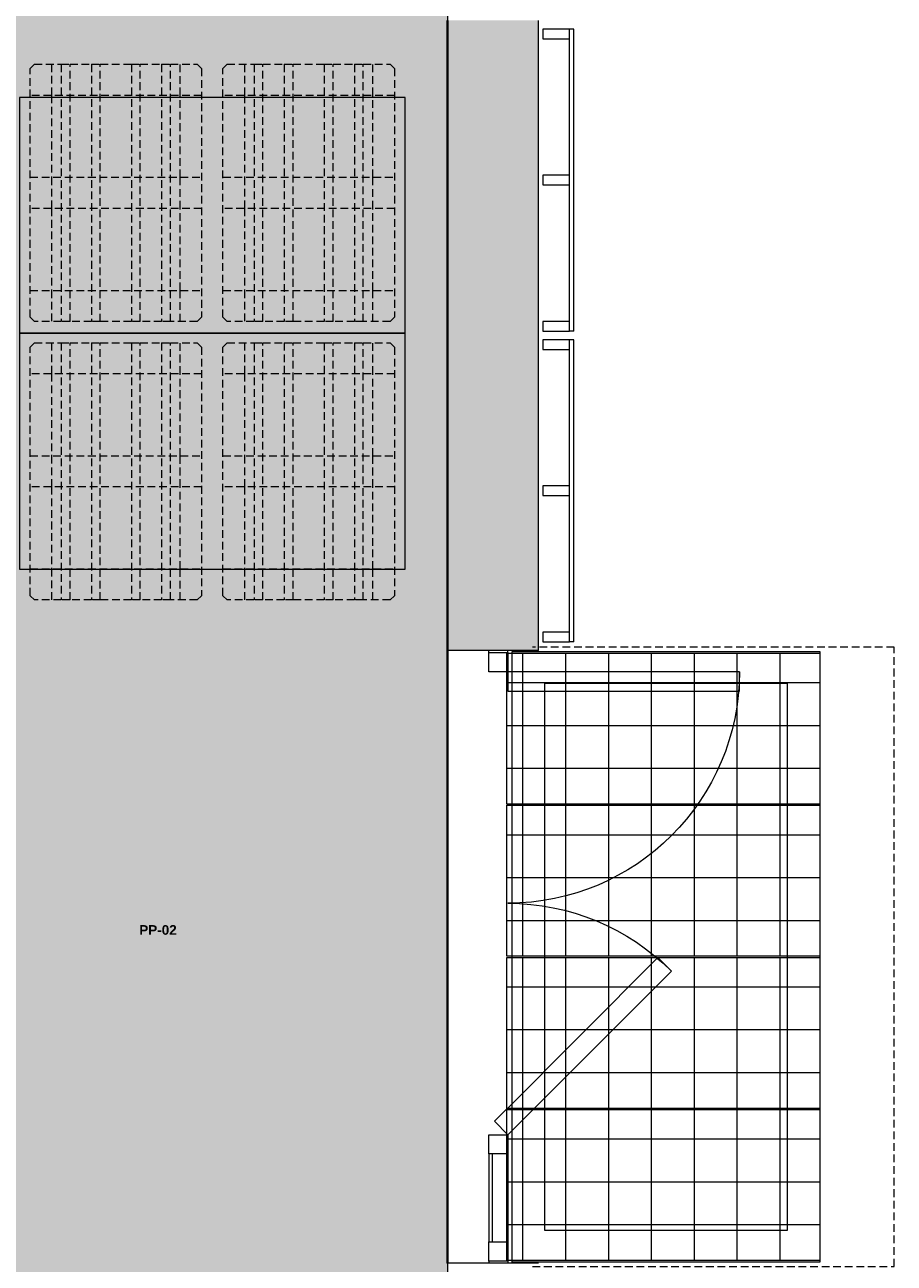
# Model space of a CAD drawing. Header units: millimetres. Extents: x -30 to 102382, y -31808 to 51594.
# Tile 167 of 172: x 87595 to 91653, y 27420 to 33200. Entities that reach past the tile are written whole.
import ezdxf

# ---------------------------------------------------------------- set-up
doc = ezdxf.new("R2010")
doc.units = ezdxf.units.MM
doc.header["$MEASUREMENT"] = 0
for name, pattern in [('Avanemissuund', [54, 36, -18]), ('tl_xref_DASH_2.5-1.25', [3750, 2500, -1250]), ('Wipeout_Contour', [1000, 0, -1000])]:
    doc.linetypes.add(name, pattern=pattern)
for name, color, linetype in [('01 Tähis_ avatäited.AR', 7, 'Continuous'), ('04 Välissein kandev proj.AR', 7, 'Continuous'), ('06 Põrand proj.AR', 7, 'Continuous'), ('12 Varikatus välisosa.AR', 7, 'Continuous'), ('13 Fassaadikate välisosa.AR', 7, 'Continuous'), ('20 Tehnoloogia.AR', 7, 'Continuous'), ('38 Jalapuhastusrestid.AR', 7, 'Continuous'), ('47 Siseviimistlus_ põrand.SA', 7, 'Continuous'), ('47 Siseviimistlus_ sein.SA', 7, 'Continuous')]:
    doc.layers.add(name, color=color, linetype=linetype)
doc.styles.add('GENERATED_STYLE_2', font='arial.ttf')

# ---------------------------------------------------------------- blocks, each defined once
blk = doc.blocks.new('Europaleta[318]_2', base_point=(88420, 33015.5))
at = {"layer": '20 Tehnoloogia.AR', "color": 7, "linetype": 'Avanemissuund', "lineweight": 20}
for p, q in [((87620, 32995.5), (87640, 33015.5)), ((87640, 33015.5), (87765, 33015.5)), ((87720, 33015.5), (87720, 32870.5)), ((87765, 33015.5), (87806.2, 33015.5)), ((87765, 33015.5), (87765, 31815.5)), ((87806.2, 33015.5), (87906.2, 33015.5)), ((87806.2, 31815.5), (87806.2, 33015.5)), ((87906.2, 33015.5), (87906.2, 31815.5)), ((87906.2, 33015.5), (87947.5, 33015.5)), ((87947.5, 31815.5), (87947.5, 33015.5)), ((87947.5, 33015.5), (88092.5, 33015.5)), ((88092.5, 33015.5), (88092.5, 31815.5)), ((88092.5, 33015.5), (88133.7, 33015.5)), ((88133.7, 33015.5), (88233.7, 33015.5)), ((88133.7, 31815.5), (88133.7, 33015.5)), ((88233.7, 33015.5), (88233.7, 31815.5)), ((88233.7, 33015.5), (88275, 33015.5)), ((88275, 31815.5), (88275, 33015.5)), ((88275, 33015.5), (88400, 33015.5)), ((88320, 32870.5), (88320, 33015.5)), ((88400, 33015.5), (88420, 32995.5)), ((87620, 31835.5), (87620, 32995.5)), ((88420, 32995.5), (88420, 31835.5)), ((88420, 32870.5), (87620, 32870.5)), ((87720, 32870.5), (87720, 32488)), ((88320, 32488), (88320, 32870.5)), ((87620, 32488), (88420, 32488)), ((87720, 32488), (87720, 32343)), ((88320, 32343), (88320, 32488)), ((88420, 32343), (87620, 32343)), ((87720, 32343), (87720, 31960.5)), ((88320, 31960.5), (88320, 32343)), ((87620, 31960.5), (88420, 31960.5)), ((87720, 31960.5), (87720, 31815.5)), ((88320, 31815.5), (88320, 31960.5)), ((87640, 31815.5), (87620, 31835.5)), ((87765, 31815.5), (87640, 31815.5)), ((87806.2, 31815.5), (87765, 31815.5)), ((87906.2, 31815.5), (87806.2, 31815.5)), ((87947.5, 31815.5), (87906.2, 31815.5)), ((88092.5, 31815.5), (87947.5, 31815.5)), ((88133.7, 31815.5), (88092.5, 31815.5)), ((88233.7, 31815.5), (88133.7, 31815.5)), ((88275, 31815.5), (88233.7, 31815.5)), ((88400, 31815.5), (88275, 31815.5)), ((88420, 31835.5), (88400, 31815.5))]:
    blk.add_line(p, q, dxfattribs=at)
blk = doc.blocks.new('Europaleta[319]_2', base_point=(89320, 33015.5))
at = {"layer": '20 Tehnoloogia.AR', "color": 7, "linetype": 'Avanemissuund', "lineweight": 20}
for p, q in [((88520, 32995.5), (88540, 33015.5)), ((88540, 33015.5), (88665, 33015.5)), ((88620, 33015.5), (88620, 32870.5)), ((88665, 33015.5), (88706.2, 33015.5)), ((88665, 33015.5), (88665, 31815.5)), ((88706.2, 33015.5), (88806.2, 33015.5)), ((88706.2, 31815.5), (88706.2, 33015.5)), ((88806.2, 33015.5), (88806.2, 31815.5)), ((88806.2, 33015.5), (88847.5, 33015.5)), ((88847.5, 31815.5), (88847.5, 33015.5)), ((88847.5, 33015.5), (88992.5, 33015.5)), ((88992.5, 33015.5), (88992.5, 31815.5)), ((88992.5, 33015.5), (89033.7, 33015.5)), ((89033.7, 33015.5), (89133.7, 33015.5)), ((89033.7, 31815.5), (89033.7, 33015.5)), ((89133.7, 33015.5), (89133.7, 31815.5)), ((89133.7, 33015.5), (89175, 33015.5)), ((89175, 31815.5), (89175, 33015.5)), ((89175, 33015.5), (89300, 33015.5)), ((89220, 32870.5), (89220, 33015.5)), ((89300, 33015.5), (89320, 32995.5)), ((88520, 31835.5), (88520, 32995.5)), ((89320, 32995.5), (89320, 31835.5)), ((89320, 32870.5), (88520, 32870.5)), ((88620, 32870.5), (88620, 32488)), ((89220, 32488), (89220, 32870.5)), ((88520, 32488), (89320, 32488)), ((88620, 32488), (88620, 32343)), ((89220, 32343), (89220, 32488)), ((89320, 32343), (88520, 32343)), ((88620, 32343), (88620, 31960.5)), ((89220, 31960.5), (89220, 32343)), ((88520, 31960.5), (89320, 31960.5)), ((88620, 31960.5), (88620, 31815.5)), ((89220, 31815.5), (89220, 31960.5)), ((88540, 31815.5), (88520, 31835.5)), ((88665, 31815.5), (88540, 31815.5)), ((88706.2, 31815.5), (88665, 31815.5)), ((88806.2, 31815.5), (88706.2, 31815.5)), ((88847.5, 31815.5), (88806.2, 31815.5)), ((88992.5, 31815.5), (88847.5, 31815.5)), ((89033.7, 31815.5), (88992.5, 31815.5)), ((89133.7, 31815.5), (89033.7, 31815.5)), ((89175, 31815.5), (89133.7, 31815.5)), ((89300, 31815.5), (89175, 31815.5)), ((89320, 31835.5), (89300, 31815.5))]:
    blk.add_line(p, q, dxfattribs=at)
blk = doc.blocks.new('Europaleta[322]_2', base_point=(88420, 31715.5))
at = {"layer": '20 Tehnoloogia.AR', "color": 7, "linetype": 'Avanemissuund', "lineweight": 20}
for p, q in [((87620, 31695.5), (87640, 31715.5)), ((87620, 30535.5), (87620, 31695.5)), ((87640, 31715.5), (87765, 31715.5)), ((87720, 31715.5), (87720, 31570.5)), ((87765, 31715.5), (87806.2, 31715.5)), ((87765, 31715.5), (87765, 30515.5)), ((87806.2, 31715.5), (87906.2, 31715.5)), ((87806.2, 30515.5), (87806.2, 31715.5)), ((87906.2, 31715.5), (87906.2, 30515.5)), ((87906.2, 31715.5), (87947.5, 31715.5)), ((87947.5, 30515.5), (87947.5, 31715.5)), ((87947.5, 31715.5), (88092.5, 31715.5)), ((88092.5, 31715.5), (88092.5, 30515.5)), ((88092.5, 31715.5), (88133.7, 31715.5)), ((88133.7, 31715.5), (88233.7, 31715.5)), ((88133.7, 30515.5), (88133.7, 31715.5)), ((88233.7, 31715.5), (88233.7, 30515.5)), ((88233.7, 31715.5), (88275, 31715.5)), ((88275, 30515.5), (88275, 31715.5)), ((88275, 31715.5), (88400, 31715.5)), ((88320, 31570.5), (88320, 31715.5)), ((88400, 31715.5), (88420, 31695.5)), ((88420, 31695.5), (88420, 30535.5)), ((88420, 31570.5), (87620, 31570.5)), ((87720, 31570.5), (87720, 31188)), ((88320, 31188), (88320, 31570.5)), ((87620, 31188), (88420, 31188)), ((87720, 31188), (87720, 31043)), ((88320, 31043), (88320, 31188)), ((88420, 31043), (87620, 31043)), ((87720, 31043), (87720, 30660.5)), ((88320, 30660.5), (88320, 31043)), ((87620, 30660.5), (88420, 30660.5)), ((87720, 30660.5), (87720, 30515.5)), ((88320, 30515.5), (88320, 30660.5)), ((87640, 30515.5), (87620, 30535.5)), ((88420, 30535.5), (88400, 30515.5)), ((87765, 30515.5), (87640, 30515.5)), ((87806.2, 30515.5), (87765, 30515.5)), ((87906.2, 30515.5), (87806.2, 30515.5)), ((87947.5, 30515.5), (87906.2, 30515.5)), ((88092.5, 30515.5), (87947.5, 30515.5)), ((88133.7, 30515.5), (88092.5, 30515.5)), ((88233.7, 30515.5), (88133.7, 30515.5)), ((88275, 30515.5), (88233.7, 30515.5)), ((88400, 30515.5), (88275, 30515.5))]:
    blk.add_line(p, q, dxfattribs=at)
blk = doc.blocks.new('Europaleta[323]_2', base_point=(89320, 31715.5))
at = {"layer": '20 Tehnoloogia.AR', "color": 7, "linetype": 'Avanemissuund', "lineweight": 20}
for p, q in [((88520, 31695.5), (88540, 31715.5)), ((88520, 30535.5), (88520, 31695.5)), ((88540, 31715.5), (88665, 31715.5)), ((88620, 31715.5), (88620, 31570.5)), ((88665, 31715.5), (88706.2, 31715.5)), ((88665, 31715.5), (88665, 30515.5)), ((88706.2, 31715.5), (88806.2, 31715.5)), ((88706.2, 30515.5), (88706.2, 31715.5)), ((88806.2, 31715.5), (88806.2, 30515.5)), ((88806.2, 31715.5), (88847.5, 31715.5)), ((88847.5, 30515.5), (88847.5, 31715.5)), ((88847.5, 31715.5), (88992.5, 31715.5)), ((88992.5, 31715.5), (88992.5, 30515.5)), ((88992.5, 31715.5), (89033.7, 31715.5)), ((89033.7, 31715.5), (89133.7, 31715.5)), ((89033.7, 30515.5), (89033.7, 31715.5)), ((89133.7, 31715.5), (89133.7, 30515.5)), ((89133.7, 31715.5), (89175, 31715.5)), ((89175, 30515.5), (89175, 31715.5)), ((89175, 31715.5), (89300, 31715.5)), ((89220, 31570.5), (89220, 31715.5)), ((89300, 31715.5), (89320, 31695.5)), ((89320, 31695.5), (89320, 30535.5)), ((89320, 31570.5), (88520, 31570.5)), ((88620, 31570.5), (88620, 31188)), ((89220, 31188), (89220, 31570.5)), ((88520, 31188), (89320, 31188)), ((88620, 31188), (88620, 31043)), ((89220, 31043), (89220, 31188)), ((89320, 31043), (88520, 31043)), ((88620, 31043), (88620, 30660.5)), ((89220, 30660.5), (89220, 31043)), ((88520, 30660.5), (89320, 30660.5)), ((88620, 30660.5), (88620, 30515.5)), ((89220, 30515.5), (89220, 30660.5)), ((88540, 30515.5), (88520, 30535.5)), ((89320, 30535.5), (89300, 30515.5)), ((88665, 30515.5), (88540, 30515.5)), ((88706.2, 30515.5), (88665, 30515.5)), ((88806.2, 30515.5), (88706.2, 30515.5)), ((88847.5, 30515.5), (88806.2, 30515.5)), ((88992.5, 30515.5), (88847.5, 30515.5)), ((89033.7, 30515.5), (88992.5, 30515.5)), ((89133.7, 30515.5), (89033.7, 30515.5)), ((89175, 30515.5), (89133.7, 30515.5)), ((89300, 30515.5), (89175, 30515.5))]:
    blk.add_line(p, q, dxfattribs=at)
blk = doc.blocks.new('FSD-01[532]_2', base_point=(90012, 33180))
at = {"color": 254, "linetype": 'Wipeout_Contour', "lineweight": 0, "ltscale": 383934.082467}
blk.add_wipeout([(90012, 33180), (90012, 33135), (90137, 33135), (90137, 33180)], dxfattribs=at).dxf.layer = '13 Fassaadikate välisosa.AR'
at = {"color": 254, "linetype": 'Wipeout_Contour', "lineweight": 0, "ltscale": 382999.572521}
blk.add_wipeout([(90012, 32497.5), (90012, 32452.5), (90137, 32452.5), (90137, 32497.5)], dxfattribs=at).dxf.layer = '13 Fassaadikate välisosa.AR'
at = {"color": 254, "linetype": 'Wipeout_Contour', "lineweight": 0, "ltscale": 382082.283318}
blk.add_wipeout([(90012, 31815), (90012, 31770), (90137, 31770), (90137, 31815)], dxfattribs=at).dxf.layer = '13 Fassaadikate välisosa.AR'
at = {"layer": '13 Fassaadikate välisosa.AR', "color": 7, "linetype": 'Continuous', "lineweight": 20}
for p, q in [((90012, 33180), (90012, 33135)), ((90137, 33180), (90012, 33180)), ((90137, 33135), (90137, 33180)), ((90137, 31770), (90137, 33180)), ((90157, 33180), (90137, 33180)), ((90137, 31770), (90137, 33180)), ((90157, 33180), (90137, 33180)), ((90137, 31770), (90137, 33180)), ((90157, 33180), (90137, 33180)), ((90137, 31770), (90137, 33180)), ((90157, 33180), (90137, 33180)), ((90157, 31770), (90157, 33180)), ((90157, 31770), (90157, 33180)), ((90157, 31770), (90157, 33180)), ((90157, 31770), (90157, 33180)), ((90012, 33135), (90137, 33135)), ((90012, 32497.5), (90012, 32452.5)), ((90137, 32497.5), (90012, 32497.5)), ((90137, 32452.5), (90137, 32497.5)), ((90012, 32452.5), (90137, 32452.5)), ((90012, 31815), (90012, 31770)), ((90137, 31815), (90012, 31815)), ((90137, 31770), (90137, 31815)), ((90012, 31770), (90137, 31770)), ((90157, 31770), (90137, 31770)), ((90157, 31770), (90137, 31770)), ((90157, 31770), (90137, 31770)), ((90157, 31770), (90137, 31770))]:
    blk.add_line(p, q, dxfattribs=at)
blk = doc.blocks.new('FSD-02[533]_2', base_point=(90012, 33180))
at = {"color": 254, "linetype": 'Wipeout_Contour', "lineweight": 0, "ltscale": 383934.082465}
blk.add_wipeout([(90012, 33180), (90012, 33135), (90137, 33135), (90137, 33180)], dxfattribs=at).dxf.layer = '13 Fassaadikate välisosa.AR'
at = {"color": 254, "linetype": 'Wipeout_Contour', "lineweight": 0, "ltscale": 382999.572519}
blk.add_wipeout([(90012, 32497.5), (90012, 32452.5), (90137, 32452.5), (90137, 32497.5)], dxfattribs=at).dxf.layer = '13 Fassaadikate välisosa.AR'
at = {"color": 254, "linetype": 'Wipeout_Contour', "lineweight": 0, "ltscale": 382082.283316}
blk.add_wipeout([(90012, 31815), (90012, 31770), (90137, 31770), (90137, 31815)], dxfattribs=at).dxf.layer = '13 Fassaadikate välisosa.AR'
at = {"layer": '13 Fassaadikate välisosa.AR', "color": 7, "linetype": 'Continuous', "lineweight": 20}
for p, q in [((90012, 33180), (90012, 33135)), ((90137, 33180), (90012, 33180)), ((90137, 33135), (90137, 33180)), ((90137, 31770), (90137, 33180)), ((90157, 33180), (90137, 33180)), ((90137, 31770), (90137, 33180)), ((90157, 33180), (90137, 33180)), ((90137, 31770), (90137, 33180)), ((90157, 33180), (90137, 33180)), ((90137, 31770), (90137, 33180)), ((90157, 33180), (90137, 33180)), ((90137, 31770), (90137, 33180)), ((90157, 33180), (90137, 33180)), ((90137, 31770), (90137, 33180)), ((90157, 33180), (90137, 33180)), ((90137, 31770), (90137, 33180)), ((90157, 33180), (90137, 33180)), ((90137, 31770), (90137, 33180)), ((90157, 33180), (90137, 33180)), ((90137, 31770), (90137, 33180)), ((90157, 33180), (90137, 33180)), ((90157, 31770), (90157, 33180)), ((90157, 31770), (90157, 33180)), ((90157, 31770), (90157, 33180)), ((90157, 31770), (90157, 33180)), ((90157, 31770), (90157, 33180)), ((90157, 31770), (90157, 33180)), ((90157, 31770), (90157, 33180)), ((90157, 31770), (90157, 33180)), ((90157, 31770), (90157, 33180)), ((90012, 33135), (90137, 33135)), ((90012, 32497.5), (90012, 32452.5)), ((90137, 32497.5), (90012, 32497.5)), ((90137, 32452.5), (90137, 32497.5)), ((90012, 32452.5), (90137, 32452.5)), ((90012, 31815), (90012, 31770)), ((90137, 31815), (90012, 31815)), ((90137, 31770), (90137, 31815)), ((90012, 31770), (90137, 31770)), ((90157, 31770), (90137, 31770)), ((90157, 31770), (90137, 31770)), ((90157, 31770), (90137, 31770)), ((90157, 31770), (90137, 31770)), ((90157, 31770), (90137, 31770)), ((90157, 31770), (90137, 31770)), ((90157, 31770), (90137, 31770)), ((90157, 31770), (90137, 31770)), ((90157, 31770), (90137, 31770))]:
    blk.add_line(p, q, dxfattribs=at)
blk = doc.blocks.new('FSD-02[534]_2', base_point=(90012, 33180))
at = {"color": 254, "linetype": 'Wipeout_Contour', "lineweight": 0, "ltscale": 383934.082465}
blk.add_wipeout([(90012, 33180), (90012, 33135), (90137, 33135), (90137, 33180)], dxfattribs=at).dxf.layer = '13 Fassaadikate välisosa.AR'
at = {"color": 254, "linetype": 'Wipeout_Contour', "lineweight": 0, "ltscale": 382999.572519}
blk.add_wipeout([(90012, 32497.5), (90012, 32452.5), (90137, 32452.5), (90137, 32497.5)], dxfattribs=at).dxf.layer = '13 Fassaadikate välisosa.AR'
at = {"color": 254, "linetype": 'Wipeout_Contour', "lineweight": 0, "ltscale": 382082.283316}
blk.add_wipeout([(90012, 31815), (90012, 31770), (90137, 31770), (90137, 31815)], dxfattribs=at).dxf.layer = '13 Fassaadikate välisosa.AR'
at = {"layer": '13 Fassaadikate välisosa.AR', "color": 7, "linetype": 'Continuous', "lineweight": 20}
for p, q in [((90012, 33180), (90012, 33135)), ((90137, 33180), (90012, 33180)), ((90137, 33135), (90137, 33180)), ((90137, 31770), (90137, 33180)), ((90157, 33180), (90137, 33180)), ((90137, 31770), (90137, 33180)), ((90157, 33180), (90137, 33180)), ((90137, 31770), (90137, 33180)), ((90157, 33180), (90137, 33180)), ((90137, 31770), (90137, 33180)), ((90157, 33180), (90137, 33180)), ((90137, 31770), (90137, 33180)), ((90157, 33180), (90137, 33180)), ((90137, 31770), (90137, 33180)), ((90157, 33180), (90137, 33180)), ((90137, 31770), (90137, 33180)), ((90157, 33180), (90137, 33180)), ((90137, 31770), (90137, 33180)), ((90157, 33180), (90137, 33180)), ((90137, 31770), (90137, 33180)), ((90157, 33180), (90137, 33180)), ((90157, 31770), (90157, 33180)), ((90157, 31770), (90157, 33180)), ((90157, 31770), (90157, 33180)), ((90157, 31770), (90157, 33180)), ((90157, 31770), (90157, 33180)), ((90157, 31770), (90157, 33180)), ((90157, 31770), (90157, 33180)), ((90157, 31770), (90157, 33180)), ((90157, 31770), (90157, 33180)), ((90012, 33135), (90137, 33135)), ((90012, 32497.5), (90012, 32452.5)), ((90137, 32497.5), (90012, 32497.5)), ((90137, 32452.5), (90137, 32497.5)), ((90012, 32452.5), (90137, 32452.5)), ((90012, 31815), (90012, 31770)), ((90137, 31815), (90012, 31815)), ((90137, 31770), (90137, 31815)), ((90012, 31770), (90137, 31770)), ((90157, 31770), (90137, 31770)), ((90157, 31770), (90137, 31770)), ((90157, 31770), (90137, 31770)), ((90157, 31770), (90137, 31770)), ((90157, 31770), (90137, 31770)), ((90157, 31770), (90137, 31770)), ((90157, 31770), (90137, 31770)), ((90157, 31770), (90137, 31770)), ((90157, 31770), (90137, 31770))]:
    blk.add_line(p, q, dxfattribs=at)
blk = doc.blocks.new('FSD-01[535]_2', base_point=(90012, 31730))
at = {"color": 254, "linetype": 'Wipeout_Contour', "lineweight": 0, "ltscale": 381969.254257}
blk.add_wipeout([(90012, 31730), (90012, 31685), (90137, 31685), (90137, 31730)], dxfattribs=at).dxf.layer = '13 Fassaadikate välisosa.AR'
at = {"color": 254, "linetype": 'Wipeout_Contour', "lineweight": 0, "ltscale": 381071.478957}
blk.add_wipeout([(90012, 31047.5), (90012, 31002.5), (90137, 31002.5), (90137, 31047.5)], dxfattribs=at).dxf.layer = '13 Fassaadikate välisosa.AR'
at = {"color": 254, "linetype": 'Wipeout_Contour', "lineweight": 0, "ltscale": 380191.187109}
blk.add_wipeout([(90012, 30365), (90012, 30320), (90137, 30320), (90137, 30365)], dxfattribs=at).dxf.layer = '13 Fassaadikate välisosa.AR'
at = {"layer": '13 Fassaadikate välisosa.AR', "color": 7, "linetype": 'Continuous', "lineweight": 20}
for p, q in [((90012, 31730), (90012, 31685)), ((90137, 31730), (90012, 31730)), ((90012, 31685), (90137, 31685)), ((90137, 31685), (90137, 31730)), ((90137, 30320), (90137, 31730)), ((90157, 31730), (90137, 31730)), ((90137, 30320), (90137, 31730)), ((90157, 31730), (90137, 31730)), ((90137, 30320), (90137, 31730)), ((90157, 31730), (90137, 31730)), ((90137, 30320), (90137, 31730)), ((90157, 31730), (90137, 31730)), ((90157, 30320), (90157, 31730)), ((90157, 30320), (90157, 31730)), ((90157, 30320), (90157, 31730)), ((90157, 30320), (90157, 31730)), ((90012, 31047.5), (90012, 31002.5)), ((90137, 31047.5), (90012, 31047.5)), ((90137, 31002.5), (90137, 31047.5)), ((90012, 31002.5), (90137, 31002.5)), ((90012, 30365), (90012, 30320)), ((90137, 30365), (90012, 30365)), ((90137, 30320), (90137, 30365)), ((90012, 30320), (90137, 30320)), ((90157, 30320), (90137, 30320)), ((90157, 30320), (90137, 30320)), ((90157, 30320), (90137, 30320)), ((90157, 30320), (90137, 30320))]:
    blk.add_line(p, q, dxfattribs=at)
blk = doc.blocks.new('FSD-02[536]_2', base_point=(90012, 31730))
at = {"color": 254, "linetype": 'Wipeout_Contour', "lineweight": 0, "ltscale": 381969.254255}
blk.add_wipeout([(90012, 31730), (90012, 31685), (90137, 31685), (90137, 31730)], dxfattribs=at).dxf.layer = '13 Fassaadikate välisosa.AR'
at = {"color": 254, "linetype": 'Wipeout_Contour', "lineweight": 0, "ltscale": 381071.478955}
blk.add_wipeout([(90012, 31047.5), (90012, 31002.5), (90137, 31002.5), (90137, 31047.5)], dxfattribs=at).dxf.layer = '13 Fassaadikate välisosa.AR'
at = {"color": 254, "linetype": 'Wipeout_Contour', "lineweight": 0, "ltscale": 380191.187107}
blk.add_wipeout([(90012, 30365), (90012, 30320), (90137, 30320), (90137, 30365)], dxfattribs=at).dxf.layer = '13 Fassaadikate välisosa.AR'
at = {"layer": '13 Fassaadikate välisosa.AR', "color": 7, "linetype": 'Continuous', "lineweight": 20}
for p, q in [((90012, 31730), (90012, 31685)), ((90137, 31730), (90012, 31730)), ((90012, 31685), (90137, 31685)), ((90137, 31685), (90137, 31730)), ((90137, 30320), (90137, 31730)), ((90157, 31730), (90137, 31730)), ((90137, 30320), (90137, 31730)), ((90157, 31730), (90137, 31730)), ((90137, 30320), (90137, 31730)), ((90157, 31730), (90137, 31730)), ((90137, 30320), (90137, 31730)), ((90157, 31730), (90137, 31730)), ((90137, 30320), (90137, 31730)), ((90157, 31730), (90137, 31730)), ((90137, 30320), (90137, 31730)), ((90157, 31730), (90137, 31730)), ((90137, 30320), (90137, 31730)), ((90157, 31730), (90137, 31730)), ((90137, 30320), (90137, 31730)), ((90157, 31730), (90137, 31730)), ((90137, 30320), (90137, 31730)), ((90157, 31730), (90137, 31730)), ((90157, 30320), (90157, 31730)), ((90157, 30320), (90157, 31730)), ((90157, 30320), (90157, 31730)), ((90157, 30320), (90157, 31730)), ((90157, 30320), (90157, 31730)), ((90157, 30320), (90157, 31730)), ((90157, 30320), (90157, 31730)), ((90157, 30320), (90157, 31730)), ((90157, 30320), (90157, 31730)), ((90012, 31047.5), (90012, 31002.5)), ((90137, 31047.5), (90012, 31047.5)), ((90137, 31002.5), (90137, 31047.5)), ((90012, 31002.5), (90137, 31002.5)), ((90012, 30365), (90012, 30320)), ((90137, 30365), (90012, 30365)), ((90137, 30320), (90137, 30365)), ((90012, 30320), (90137, 30320)), ((90157, 30320), (90137, 30320)), ((90157, 30320), (90137, 30320)), ((90157, 30320), (90137, 30320)), ((90157, 30320), (90137, 30320)), ((90157, 30320), (90137, 30320)), ((90157, 30320), (90137, 30320)), ((90157, 30320), (90137, 30320)), ((90157, 30320), (90137, 30320)), ((90157, 30320), (90137, 30320))]:
    blk.add_line(p, q, dxfattribs=at)
blk = doc.blocks.new('FSD-02[537]_2', base_point=(90012, 31730))
at = {"color": 254, "linetype": 'Wipeout_Contour', "lineweight": 0, "ltscale": 381969.254255}
blk.add_wipeout([(90012, 31730), (90012, 31685), (90137, 31685), (90137, 31730)], dxfattribs=at).dxf.layer = '13 Fassaadikate välisosa.AR'
at = {"color": 254, "linetype": 'Wipeout_Contour', "lineweight": 0, "ltscale": 381071.478955}
blk.add_wipeout([(90012, 31047.5), (90012, 31002.5), (90137, 31002.5), (90137, 31047.5)], dxfattribs=at).dxf.layer = '13 Fassaadikate välisosa.AR'
at = {"color": 254, "linetype": 'Wipeout_Contour', "lineweight": 0, "ltscale": 380191.187107}
blk.add_wipeout([(90012, 30365), (90012, 30320), (90137, 30320), (90137, 30365)], dxfattribs=at).dxf.layer = '13 Fassaadikate välisosa.AR'
at = {"layer": '13 Fassaadikate välisosa.AR', "color": 7, "linetype": 'Continuous', "lineweight": 20}
for p, q in [((90012, 31730), (90012, 31685)), ((90137, 31730), (90012, 31730)), ((90012, 31685), (90137, 31685)), ((90137, 31685), (90137, 31730)), ((90137, 30320), (90137, 31730)), ((90157, 31730), (90137, 31730)), ((90137, 30320), (90137, 31730)), ((90157, 31730), (90137, 31730)), ((90137, 30320), (90137, 31730)), ((90157, 31730), (90137, 31730)), ((90137, 30320), (90137, 31730)), ((90157, 31730), (90137, 31730)), ((90137, 30320), (90137, 31730)), ((90157, 31730), (90137, 31730)), ((90137, 30320), (90137, 31730)), ((90157, 31730), (90137, 31730)), ((90137, 30320), (90137, 31730)), ((90157, 31730), (90137, 31730)), ((90137, 30320), (90137, 31730)), ((90157, 31730), (90137, 31730)), ((90137, 30320), (90137, 31730)), ((90157, 31730), (90137, 31730)), ((90157, 30320), (90157, 31730)), ((90157, 30320), (90157, 31730)), ((90157, 30320), (90157, 31730)), ((90157, 30320), (90157, 31730)), ((90157, 30320), (90157, 31730)), ((90157, 30320), (90157, 31730)), ((90157, 30320), (90157, 31730)), ((90157, 30320), (90157, 31730)), ((90157, 30320), (90157, 31730)), ((90012, 31047.5), (90012, 31002.5)), ((90137, 31047.5), (90012, 31047.5)), ((90137, 31002.5), (90137, 31047.5)), ((90012, 31002.5), (90137, 31002.5)), ((90012, 30365), (90012, 30320)), ((90137, 30365), (90012, 30365)), ((90137, 30320), (90137, 30365)), ((90012, 30320), (90137, 30320)), ((90157, 30320), (90137, 30320)), ((90157, 30320), (90137, 30320)), ((90157, 30320), (90137, 30320)), ((90157, 30320), (90137, 30320)), ((90157, 30320), (90137, 30320)), ((90157, 30320), (90137, 30320)), ((90157, 30320), (90137, 30320)), ((90157, 30320), (90137, 30320)), ((90157, 30320), (90137, 30320))]:
    blk.add_line(p, q, dxfattribs=at)
blk = doc.blocks.new('Bookshelf 02 26[611]_2', base_point=(87570, 31760))
at = {"layer": '20 Tehnoloogia.AR', "color": 7, "linetype": 'Continuous', "lineweight": 20, "flags": 128}
blk.add_lwpolyline([(87570, 31760), (89370, 31760), (89370, 32860), (87570, 32860)], close=True, dxfattribs=at)
blk = doc.blocks.new('Bookshelf 02 26[613]_2', base_point=(87570, 30660))
at = {"layer": '20 Tehnoloogia.AR', "color": 7, "linetype": 'Continuous', "lineweight": 20, "flags": 128}
blk.add_lwpolyline([(87570, 30660), (89370, 30660), (89370, 31760), (87570, 31760)], close=True, dxfattribs=at)
blk = doc.blocks.new('Label_78_2', base_point=(88223.7, 28937.9))
at = {"layer": '01 Tähis_ avatäited.AR', "color": 7, "lineweight": 13, "insert": (88129.4, 28998), "char_height": 45, "attachment_point": 1, "style": 'GENERATED_STYLE_2'}
blk.add_mtext('{\\A1;\\fArial|b1|i0|c0|p0;PP-02{\\A1;\\fArial|b1|i0|c0|p0;\\H0.66000x;\\S^  ;}{\\A1;\\fArial|b1|i0|c0|p0;\\H0.66000x;\\S^  ;} }', dxfattribs=at)
blk = doc.blocks.new('Double Door with Sidelight 26')
at = {"layer": '04 Välissein kandev proj.AR', "color": 7, "linetype": 'Continuous', "lineweight": 13}
for p, q in [((1240, 0), (1240, 1080)), ((1240, 1080), (1330, 1080)), ((1330, 1080), (1330, 0)), ((-66.3, 763.7), (-830, 0)), ((-2.7, 700), (-66.3, 763.7)), ((-766.4, -63.6), (-2.7, 700)), ((-1430, 142), (-1430, 120)), ((-1430, 120), (-1430, 70)), ((1430, 142), (1430, 120)), ((1430, 120), (1430, 70)), ((-1430, 70), (-1430, 0)), ((1430, 70), (1430, 0)), ((-1420, 0), (-1430, 0)), ((-1430, 0), (-1430, -90)), ((-1430, 0), (-1430, -90)), ((-1430, 0), (-1430, -90)), ((-1330, 0), (-1420, 0)), ((-1420, 0), (-1420, -90)), ((-1330, -90), (-1330, 0)), ((-1330, -90), (-1330, 0)), ((-1330, 0), (-920, 0)), ((-920, 0), (-1330, 0)), ((-830, 0), (-920, 0)), ((-920, 0), (-920, -90)), ((-920, 0), (-920, -90)), ((-830, -90), (-830, 0)), ((-830, 0), (-766.4, -63.6)), ((1330, 0), (1240, 0)), ((1420, 0), (1330, 0)), ((1330, 0), (1330, -90)), ((1420, 0), (1430, 0)), ((1420, -90), (1420, 0)), ((1430, 0), (1430, -90)), ((1430, 0), (1430, -90)), ((1430, 0), (1430, -90)), ((-1420, -90), (-1430, -90)), ((-1430, -90), (-1430, -280)), ((-1420, -90), (-1330, -90)), ((-1330, -72), (-920, -72)), ((-920, -90), (-1330, -90)), ((-920, -90), (-830, -90)), ((1330, -90), (1420, -90)), ((1420, -90), (1430, -90)), ((1430, -90), (1430, -280))]:
    blk.add_line(p, q, dxfattribs=at)
for centre, start, end in [((1330, 0), 90, 180), ((-830, 0), 0, 45)]:
    blk.add_arc(centre, 1080, start, end, dxfattribs=at)
blk = doc.blocks.new('Rectangular Window Opening 26_4')
at = {"layer": '47 Siseviimistlus_ sein.SA', "color": 7, "linetype": 'Continuous', "lineweight": 13}
for p, q in [((-1430, 5), (1430, 5)), ((-1430, 0), (-1430, 5)), ((-1430, 0), (1430, 0)), ((1430, 0), (1430, 5))]:
    blk.add_line(p, q, dxfattribs=at)

msp = doc.modelspace()

# ---------------------------------------------------------------- hatches: boundary and pattern name
at = {"layer": '04 Välissein kandev proj.AR', "linetype": 'Continuous', "lineweight": 13}
msp.add_hatch(color=252, dxfattribs=at).paths.add_polyline_path([(89760, 33220), (89570, 33220), (89570, 30280), (89760, 30280)])
at = {"layer": '47 Siseviimistlus_ põrand.SA', "linetype": 'Continuous', "lineweight": 0}
msp.add_hatch(color=27, dxfattribs=at).paths.add_polyline_path([(89570, 37970), (82490, 37970), (82490, 27500), (82540, 27500), (82540, 20030), (89570, 20030)])
at = {"layer": '47 Siseviimistlus_ sein.SA', "linetype": 'Continuous', "lineweight": 13}
msp.add_hatch(color=252, dxfattribs=at).paths.add_polyline_path([(89565, 30280), (89570, 30280), (89570, 33220), (89565, 33220)])

# ---------------------------------------------------------------- linework, layer by layer
at = {"layer": '04 Välissein kandev proj.AR', "color": 7, "linetype": 'Continuous', "lineweight": 20}
for p, q in [((89760, 30280), (89570, 30280)), ((89760, 27420), (89570, 27420))]:
    msp.add_line(p, q, dxfattribs=at)
at = {"layer": '04 Välissein kandev proj.AR', "color": 7, "linetype": 'Continuous', "lineweight": 20, "flags": 128}
msp.add_lwpolyline([(89570, 33220), (89570, 30280)], dxfattribs=at)
at = {"layer": '06 Põrand proj.AR', "color": 7, "linetype": 'Continuous', "lineweight": 20, "flags": 128}
msp.add_lwpolyline([(82490, 20030), (89570, 20030), (89570, 37970), (82490, 37970)], close=True, dxfattribs=at)
at = {"layer": '47 Siseviimistlus_ põrand.SA', "color": 253, "linetype": 'tl_xref_DASH_2.5-1.25', "lineweight": 13, "flags": 128}
msp.add_lwpolyline([(89570, 37970), (82490, 37970), (82490, 27500), (82540, 27500), (82540, 20030), (89570, 20030)], close=True, dxfattribs=at)
at = {"layer": '47 Siseviimistlus_ sein.SA', "color": 7, "linetype": 'Continuous', "lineweight": 20}
for p, q in [((89570, 30280), (89565, 30280)), ((89570, 27420), (89565, 27420))]:
    msp.add_line(p, q, dxfattribs=at)
at = {"layer": '47 Siseviimistlus_ sein.SA', "color": 7, "linetype": 'Continuous', "lineweight": 20, "flags": 128}
for points in [[(89565, 33220), (89565, 30280)], [(89570, 30280), (89570, 33220)]]:
    msp.add_lwpolyline(points, dxfattribs=at)

# ---------------------------------------------------------------- block references
at = {"layer": '01 Tähis_ avatäited.AR', "color": 7, "linetype": 'Continuous', "lineweight": 13}
msp.add_blockref('Label_78_2', (88223.7, 28937.9), dxfattribs=at)
at = {"layer": '13 Fassaadikate välisosa.AR', "color": 7, "linetype": 'Continuous', "lineweight": 20}
for name, p in [('FSD-01[532]_2', (90012, 33180)), ('FSD-01[535]_2', (90012, 31730))]:
    msp.add_blockref(name, p, dxfattribs=at)
at = {"layer": '20 Tehnoloogia.AR', "color": 7, "linetype": 'Avanemissuund', "lineweight": 20}
for name, p in [('Europaleta[318]_2', (88420, 33015.5)), ('Europaleta[319]_2', (89320, 33015.5)), ('Europaleta[322]_2', (88420, 31715.5)), ('Europaleta[323]_2', (89320, 31715.5))]:
    msp.add_blockref(name, p, dxfattribs=at)
at = {"layer": '20 Tehnoloogia.AR', "color": 7, "linetype": 'Continuous', "lineweight": 20}
for name, p in [('Bookshelf 02 26[611]_2', (87570, 31760)), ('Bookshelf 02 26[613]_2', (87570, 30660))]:
    msp.add_blockref(name, p, dxfattribs=at)
at = {"layer": '47 Siseviimistlus_ sein.SA', "color": 7, "linetype": 'Continuous', "lineweight": 13, "xscale": -1, "zscale": 1000, "rotation": 90}
msp.add_blockref('Rectangular Window Opening 26_4', (89570, 28850), dxfattribs=at)

# ---------------------------------------------------------------- wipeouts: each hides what was drawn before it
at = {"color": 254, "linetype": 'Wipeout_Contour', "lineweight": 0, "ltscale": 379809.641416}
msp.add_wipeout([(91305, 28847.5), (89845, 28847.5), (89845, 28142.5), (91305, 28142.5)], dxfattribs=at).dxf.layer = '38 Jalapuhastusrestid.AR'

# ---------------------------------------------------------------- next in the draw order: hatches: boundary and pattern name
at = {"layer": '38 Jalapuhastusrestid.AR', "linetype": 'Continuous', "lineweight": 13}
h = msp.add_hatch(dxfattribs=at)
h.set_pattern_fill('70_Kiht__keevisvõrk_0002', color=253, style=0, pattern_type=2)
h.set_pattern_definition([(270, (89320, 28110), (200, 4e-05), []), (1e-05, (89320, 28110), (-4e-05, 200), [])])
h.paths.add_polyline_path([(91305, 28847.5), (89845, 28847.5), (89845, 28142.5), (91305, 28142.5)])

# ---------------------------------------------------------------- next in the draw order: linework, layer by layer
at = {"layer": '38 Jalapuhastusrestid.AR', "color": 7, "linetype": 'Continuous', "lineweight": 20, "flags": 128}
for points in [[(89845, 28142.5), (89845, 28847.5)], [(89845, 28847.5), (91305, 28847.5)], [(91305, 28847.5), (91305, 28142.5)], [(91305, 28142.5), (89845, 28142.5)]]:
    msp.add_lwpolyline(points, dxfattribs=at)

# ---------------------------------------------------------------- next in the draw order: block references
at = {"layer": '13 Fassaadikate välisosa.AR', "color": 7, "linetype": 'Continuous', "lineweight": 20}
for name, p in [('FSD-02[533]_2', (90012, 33180)), ('FSD-02[536]_2', (90012, 31730))]:
    msp.add_blockref(name, p, dxfattribs=at)

# ---------------------------------------------------------------- next in the draw order: block references
for name, p in [('FSD-02[534]_2', (90012, 33180)), ('FSD-02[537]_2', (90012, 31730))]:
    msp.add_blockref(name, p, dxfattribs=at)

# ---------------------------------------------------------------- next in the draw order: wipeouts: each hides what was drawn before it
at = {"color": 254, "linetype": 'Wipeout_Contour', "lineweight": 0, "ltscale": 380671.593519}
msp.add_wipeout([(91305, 29557.5), (89845, 29557.5), (89845, 28852.5), (91305, 28852.5)], dxfattribs=at).dxf.layer = '38 Jalapuhastusrestid.AR'
at = {"color": 254, "linetype": 'Wipeout_Contour', "lineweight": 0, "ltscale": 378967.012955}
msp.add_wipeout([(91305, 28137.5), (89845, 28137.5), (89845, 27432.5), (91305, 27432.5)], dxfattribs=at).dxf.layer = '38 Jalapuhastusrestid.AR'

# ---------------------------------------------------------------- next in the draw order: hatches: boundary and pattern name
at = {"layer": '38 Jalapuhastusrestid.AR', "linetype": 'Continuous', "lineweight": 13}
h = msp.add_hatch(dxfattribs=at)
h.set_pattern_fill('70_Kiht__keevisvõrk_0002', color=253, style=0, pattern_type=2)
h.set_pattern_definition([(270, (89320, 28820), (200, 4e-05), []), (1e-05, (89320, 28820), (-4e-05, 200), [])])
h.paths.add_polyline_path([(91305, 29557.5), (89845, 29557.5), (89845, 28852.5), (91305, 28852.5)])
h = msp.add_hatch(dxfattribs=at)
h.set_pattern_fill('70_Kiht__keevisvõrk_0002', color=253, style=0, pattern_type=2)
h.set_pattern_definition([(270, (89320, 27400), (200, 4e-05), []), (1e-05, (89320, 27400), (-4e-05, 200), [])])
h.paths.add_polyline_path([(91305, 28137.5), (89845, 28137.5), (89845, 27432.5), (91305, 27432.5)])

# ---------------------------------------------------------------- next in the draw order: linework, layer by layer
at = {"layer": '04 Välissein kandev proj.AR', "color": 7, "linetype": 'Continuous', "lineweight": 20}
for p, q in [((89850, 27420), (89760, 27420)), ((89920, 27420), (89850, 27420)), ((89970, 27420), (89920, 27420)), ((89992, 27420), (89970, 27420))]:
    msp.add_line(p, q, dxfattribs=at)
at = {"layer": '38 Jalapuhastusrestid.AR', "color": 7, "linetype": 'Continuous', "lineweight": 20, "flags": 128}
for points in [[(89845, 28852.5), (89845, 29557.5)], [(89845, 29557.5), (91305, 29557.5)], [(91305, 29557.5), (91305, 28852.5)], [(91305, 28852.5), (89845, 28852.5)], [(89845, 27432.5), (89845, 28137.5)], [(89845, 28137.5), (91305, 28137.5)], [(91305, 28137.5), (91305, 27432.5)], [(90020, 27575), (91155.1, 27575)], [(91305, 27432.5), (89845, 27432.5)], [(91305, 27425), (89870, 27425)], [(91305, 27425), (89870, 27425)]]:
    msp.add_lwpolyline(points, dxfattribs=at)

# ---------------------------------------------------------------- next in the draw order: wipeouts: each hides what was drawn before it
at = {"color": 254, "linetype": 'Wipeout_Contour', "lineweight": 0, "ltscale": 381552.738372}
msp.add_wipeout([(91305, 30267.5), (89845, 30267.5), (89845, 29562.5), (91305, 29562.5)], dxfattribs=at).dxf.layer = '38 Jalapuhastusrestid.AR'

# ---------------------------------------------------------------- next in the draw order: hatches: boundary and pattern name
at = {"layer": '04 Välissein kandev proj.AR', "linetype": 'Continuous', "lineweight": 13}
for points in [[(89760, 33220), (89760, 30280), (89920, 30280), (89920, 33220)], [(89920, 33220), (89920, 30280), (89970, 30280), (89970, 33220)], [(89970, 30280), (89992, 30280), (89992, 33220), (89970, 33220)]]:
    msp.add_hatch(color=252, dxfattribs=at).paths.add_polyline_path(points)
at = {"layer": '38 Jalapuhastusrestid.AR', "linetype": 'Continuous', "lineweight": 13}
h = msp.add_hatch(dxfattribs=at)
h.set_pattern_fill('70_Kiht__keevisvõrk_0002', color=253, style=0, pattern_type=2)
h.set_pattern_definition([(270, (89320, 29530), (200, 4e-05), []), (1e-05, (89320, 29530), (-4e-05, 200), [])])
h.paths.add_polyline_path([(91305, 30267.5), (89845, 30267.5), (89845, 29562.5), (91305, 29562.5)])

# ---------------------------------------------------------------- next in the draw order: linework, layer by layer
at = {"layer": '04 Välissein kandev proj.AR', "color": 7, "linetype": 'Continuous', "lineweight": 20}
for p, q in [((89850, 30280), (89760, 30280)), ((89920, 30280), (89850, 30280)), ((89970, 30280), (89920, 30280)), ((89992, 30280), (89970, 30280))]:
    msp.add_line(p, q, dxfattribs=at)
at = {"layer": '04 Välissein kandev proj.AR', "color": 7, "linetype": 'Continuous', "lineweight": 20, "flags": 128}
msp.add_lwpolyline([(89992, 30280), (89992, 33220)], dxfattribs=at)
at = {"layer": '12 Varikatus välisosa.AR', "color": 252, "linetype": 'Avanemissuund', "lineweight": 13}
msp.add_lwpolyline([(89964, 27405), (91652.6, 27405), (91652.6, 30295), (89964, 30295)], dxfattribs=at)
at = {"layer": '38 Jalapuhastusrestid.AR', "color": 7, "linetype": 'Continuous', "lineweight": 20, "flags": 128}
for points in [[(89845, 29562.5), (89845, 30267.5)], [(89845, 30267.5), (91305, 30267.5)], [(89870, 27425), (89870, 30275)], [(89870, 30275), (91305, 30275)], [(89870, 27425), (89870, 30275)], [(89870, 30275), (91305, 30275)], [(91305, 30275), (91305, 27425)], [(91305, 30275), (91305, 27425)], [(91305, 30267.5), (91305, 29562.5)], [(90020, 30125), (90020, 27575)], [(91155.1, 30125), (90020, 30125)], [(91155.1, 27575), (91155.1, 30125)], [(91305, 29562.5), (89845, 29562.5)]]:
    msp.add_lwpolyline(points, dxfattribs=at)

# ---------------------------------------------------------------- next in the draw order: block references
at = {"layer": '04 Välissein kandev proj.AR', "color": 7, "linetype": 'Continuous', "lineweight": 13, "xscale": -1, "zscale": 1000, "rotation": 270}
msp.add_blockref('Double Door with Sidelight 26', (89850, 28850), dxfattribs=at)

doc.saveas('drawing.dxf')
